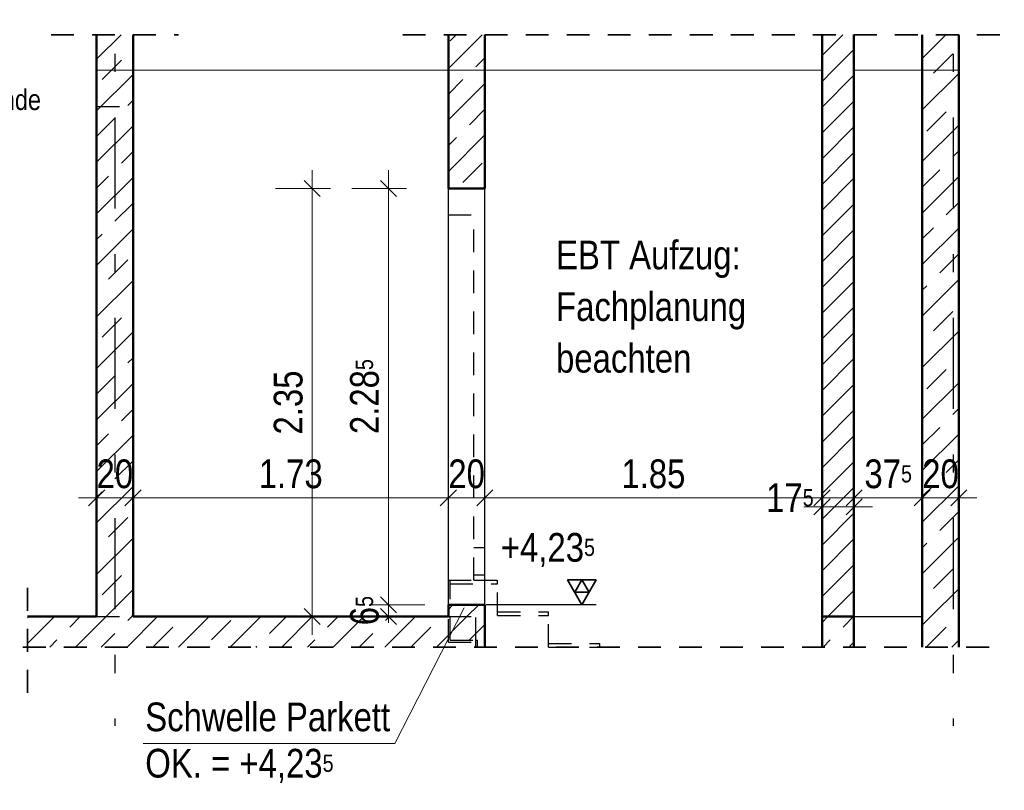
# Model space of a CAD drawing. Header units: millimetres. Extents: x 0 to 78.9, y -26.7 to 42.
# Tile 40 of 68: x 37.1 to 42.5, y 7.3 to 11.6. Entities that reach past the tile are written whole.
import ezdxf

# ---------------------------------------------------------------- set-up
doc = ezdxf.new("R2010")
doc.units = ezdxf.units.MM
doc.linetypes.add('DASHDOTX2', pattern=[2, 1, -0.5, 0, -0.5])
doc.linetypes.add('HIDDEN', pattern=[0.375, 0.25, -0.125])
for name, color, linetype, lineweight in [('Achsen', 7, 'Continuous', 20), ('Schraffuren', 7, 'Continuous', 20), ('Texte', 7, 'Continuous', 20)]:
    doc.layers.add(name, color=color, linetype=linetype, lineweight=lineweight)
doc.styles.add('Arial Narrow', font='ARIALN.TTF')
doc.linetypes.add('STRAKON_Linetype_13', pattern='A,30,[130,ltypeshp.shx,S=3.75,R=-30,X=0,Y=0],-3.75,[130,ltypeshp.shx,S=3.75,R=-30,X=0,Y=0]', length=33.75)
doc.linetypes.add('STRAKON_Linetype_13_small', pattern='A,10.125,[130,ltypeshp.shx,S=3.75,R=-30,X=0,Y=0],-3.75,[130,ltypeshp.shx,S=3.75,R=-30,X=0,Y=0]', length=10.126)
doc.dimstyles.new('Arch_Strakon_dimstyle', dxfattribs={"dimtxt": 11.25, "dimasz": 1, "dimexe": 1.25, "dimexo": 0.0625, "dimgap": 1, "dimtad": 0, "dimdec": 5, "dimzin": 12, "dimdsep": 46, "dimtxsty": 'Arial Narrow', "dimblk": 'Arrowhead_Tick', "dimsah": 1, "dimcen": 0, "dimse1": 1, "dimse2": 1, "dimclrd": 6, "dimclrt": 3, "dimazin": 0, "dimtfac": 1, "dimtdec": 4, "dimtmove": 0, "dimatfit": 3, "dimldrblk": 'NONE', "dimfxl": 1, "dimtvp": 1, "dimtolj": 1, "dimtzin": 0, "dimlwd": 13, "dimarcsym": 2})
pattern_1 = [(45, (0, 0), (-0.1414214, 0.1414214), [0.15, -0.1]), (45, (-0.07071, 0.07071), (-0.1414214, 0.1414214), [])]
pattern_2 = [(45, (0, 0), (-0.07071068, 0.07071068), [])]

# ---------------------------------------------------------------- blocks, each defined once
blk = doc.blocks.new('Arrowhead_Tick')
at = {"color": 0, "linetype": 'Continuous', "lineweight": -2}
for p, q in [((0, 20), (0, -10)), ((-1, 0), (0, 0)), ((10, 0), (0, 0))]:
    blk.add_line(p, q, dxfattribs=at)
at = {"color": 2, "linetype": 'Continuous', "lineweight": 35}
blk.add_line((4.42, 4.42), (-4.42, -4.42), dxfattribs=at)
blk = doc.blocks.new('*D448')
at = {"color": 6, "linetype": 'Continuous', "lineweight": 13}
for p, q in [((39.1186, 8.3703), (39.1186, 8.3803)), ((39.1186, 8.2953), (39.1186, 8.3603)), ((39.1186, 8.2853), (39.1186, 8.2753))]:
    blk.add_line(p, q, dxfattribs=at)
at = {"layer": 'Defpoints', "color": 0}
for p in [(39.1186, 8.3603), (39.4476, 8.3603), (39.4476, 8.2953)]:
    blk.add_point(p, dxfattribs=at)
at = {"color": 6, "lineweight": 13, "xscale": 0.01, "yscale": 0.01, "zscale": 0.01}
for p, rotation in [((39.1186, 8.2953), 90), ((39.1186, 8.3603), 270)]:
    blk.add_blockref('Arrowhead_Tick', p, dxfattribs=dict(at, rotation=rotation))
at = {"color": 2, "lineweight": 35, "insert": (38.9882, 8.3278), "char_height": 0.1575, "attachment_point": 5, "rotation": 90, "style": 'Arial Narrow'}
blk.add_mtext('\\A1;6{\\A1;\\H.6x;\\S5;}', dxfattribs=at)
blk = doc.blocks.new('_None')
blk = doc.blocks.new('*D449')
at = {"color": 6, "linetype": 'Continuous', "lineweight": 13}
blk.add_line((37.5277, 8.9476), (37.7076, 8.9476), dxfattribs=at)
at = {"layer": 'Defpoints', "color": 0}
for p in [(37.7176, 8.9476), (37.5177, 8.2953), (37.7176, 8.2952)]:
    blk.add_point(p, dxfattribs=at)
at = {"color": 6, "lineweight": 13, "xscale": 0.01, "yscale": 0.01, "zscale": 0.01}
blk.add_blockref('Arrowhead_Tick', (37.7176, 8.9476), dxfattribs=at)
at = {"color": 6, "lineweight": 13, "xscale": 0.01, "yscale": 0.01, "zscale": 0.01, "rotation": 180}
blk.add_blockref('Arrowhead_Tick', (37.5177, 8.9476), dxfattribs=at)
at = {"color": 2, "lineweight": 35, "insert": (37.6177, 9.078), "char_height": 0.1575, "attachment_point": 5, "style": 'Arial Narrow'}
blk.add_mtext('\\A1;20', dxfattribs=at)
blk = doc.blocks.new('*D450')
at = {"color": 6, "linetype": 'Continuous', "lineweight": 13}
blk.add_line((37.7276, 8.9476), (39.4376, 8.9476), dxfattribs=at)
at = {"layer": 'Defpoints', "color": 0}
for p in [(39.4476, 8.9476), (37.7176, 8.2952), (39.4476, 8.2953)]:
    blk.add_point(p, dxfattribs=at)
at = {"color": 6, "lineweight": 13, "xscale": 0.01, "yscale": 0.01, "zscale": 0.01}
blk.add_blockref('Arrowhead_Tick', (39.4476, 8.9476), dxfattribs=at)
at = {"color": 6, "lineweight": 13, "xscale": 0.01, "yscale": 0.01, "zscale": 0.01, "rotation": 180}
blk.add_blockref('Arrowhead_Tick', (37.7176, 8.9476), dxfattribs=at)
at = {"color": 2, "lineweight": 35, "insert": (38.5826, 9.078), "char_height": 0.1575, "attachment_point": 5, "style": 'Arial Narrow'}
blk.add_mtext('\\A1;1.73', dxfattribs=at)
blk = doc.blocks.new('*D451')
at = {"color": 6, "linetype": 'Continuous', "lineweight": 13}
blk.add_line((39.4576, 8.9476), (39.6375, 8.9476), dxfattribs=at)
at = {"layer": 'Defpoints', "color": 0}
for p in [(39.6475, 8.9476), (39.4476, 8.2953), (39.6475, 8.2953)]:
    blk.add_point(p, dxfattribs=at)
at = {"color": 6, "lineweight": 13, "xscale": 0.01, "yscale": 0.01, "zscale": 0.01}
blk.add_blockref('Arrowhead_Tick', (39.6475, 8.9476), dxfattribs=at)
at = {"color": 6, "lineweight": 13, "xscale": 0.01, "yscale": 0.01, "zscale": 0.01, "rotation": 180}
blk.add_blockref('Arrowhead_Tick', (39.4476, 8.9476), dxfattribs=at)
at = {"color": 2, "lineweight": 35, "insert": (39.5476, 9.078), "char_height": 0.1575, "attachment_point": 5, "style": 'Arial Narrow'}
blk.add_mtext('\\A1;20', dxfattribs=at)
blk = doc.blocks.new('*D452')
at = {"color": 6, "linetype": 'Continuous', "lineweight": 13}
blk.add_line((39.6575, 8.9476), (41.4875, 8.9476), dxfattribs=at)
at = {"layer": 'Defpoints', "color": 0}
for p in [(41.4975, 8.9476), (39.6475, 8.2953), (41.4975, 8.2952)]:
    blk.add_point(p, dxfattribs=at)
at = {"color": 6, "lineweight": 13, "xscale": 0.01, "yscale": 0.01, "zscale": 0.01}
blk.add_blockref('Arrowhead_Tick', (41.4975, 8.9476), dxfattribs=at)
at = {"color": 6, "lineweight": 13, "xscale": 0.01, "yscale": 0.01, "zscale": 0.01, "rotation": 180}
blk.add_blockref('Arrowhead_Tick', (39.6475, 8.9476), dxfattribs=at)
at = {"color": 2, "lineweight": 35, "insert": (40.5725, 9.078), "char_height": 0.1575, "attachment_point": 5, "style": 'Arial Narrow'}
blk.add_mtext('\\A1;1.85', dxfattribs=at)
blk = doc.blocks.new('*D453')
at = {"color": 6, "linetype": 'Continuous', "lineweight": 13}
blk.add_line((41.5075, 8.8976), (41.6636, 8.8976), dxfattribs=at)
at = {"layer": 'Defpoints', "color": 0}
for p in [(41.6736, 8.8976), (41.4975, 8.2952), (41.6736, 8.2953)]:
    blk.add_point(p, dxfattribs=at)
at = {"color": 6, "lineweight": 13, "xscale": 0.01, "yscale": 0.01, "zscale": 0.01}
blk.add_blockref('Arrowhead_Tick', (41.6736, 8.8976), dxfattribs=at)
at = {"color": 6, "lineweight": 13, "xscale": 0.01, "yscale": 0.01, "zscale": 0.01, "rotation": 180}
blk.add_blockref('Arrowhead_Tick', (41.4975, 8.8976), dxfattribs=at)
at = {"color": 2, "lineweight": 35, "insert": (41.3214, 8.9476), "char_height": 0.1575, "attachment_point": 5, "style": 'Arial Narrow'}
blk.add_mtext('\\A1;17{\\A1;\\H.6x;\\S5;}', dxfattribs=at)
blk = doc.blocks.new('*D454')
at = {"color": 6, "linetype": 'Continuous', "lineweight": 13}
blk.add_line((41.6836, 8.9476), (42.0375, 8.9476), dxfattribs=at)
at = {"layer": 'Defpoints', "color": 0}
for p in [(42.0475, 8.9476), (41.6736, 8.2953), (42.0475, 8.2953)]:
    blk.add_point(p, dxfattribs=at)
at = {"color": 6, "lineweight": 13, "xscale": 0.01, "yscale": 0.01, "zscale": 0.01}
blk.add_blockref('Arrowhead_Tick', (42.0475, 8.9476), dxfattribs=at)
at = {"color": 6, "lineweight": 13, "xscale": 0.01, "yscale": 0.01, "zscale": 0.01, "rotation": 180}
blk.add_blockref('Arrowhead_Tick', (41.6736, 8.9476), dxfattribs=at)
at = {"color": 2, "lineweight": 35, "insert": (41.8606, 9.078), "char_height": 0.1575, "attachment_point": 5, "style": 'Arial Narrow'}
blk.add_mtext('\\A1;37{\\A1;\\H.6x;\\S5;}', dxfattribs=at)
blk = doc.blocks.new('*D455')
at = {"color": 6, "linetype": 'Continuous', "lineweight": 13}
blk.add_line((42.0575, 8.9476), (42.2376, 8.9476), dxfattribs=at)
at = {"layer": 'Defpoints', "color": 0}
for p in [(42.2476, 8.9476), (42.0475, 8.2953), (42.2476, 8.1275)]:
    blk.add_point(p, dxfattribs=at)
at = {"color": 6, "lineweight": 13, "xscale": 0.01, "yscale": 0.01, "zscale": 0.01}
blk.add_blockref('Arrowhead_Tick', (42.2476, 8.9476), dxfattribs=at)
at = {"color": 6, "lineweight": 13, "xscale": 0.01, "yscale": 0.01, "zscale": 0.01, "rotation": 180}
blk.add_blockref('Arrowhead_Tick', (42.0475, 8.9476), dxfattribs=at)
at = {"color": 2, "lineweight": 35, "insert": (42.1476, 9.078), "char_height": 0.1575, "attachment_point": 5, "style": 'Arial Narrow'}
blk.add_mtext('\\A1;20', dxfattribs=at)
blk = doc.blocks.new('*D584')
at = {"color": 6, "linetype": 'Continuous', "lineweight": 13}
blk.add_line((39.1186, 8.3703), (39.1186, 10.6353), dxfattribs=at)
at = {"layer": 'Defpoints', "color": 0}
for p in [(39.1186, 10.6453), (39.4476, 10.6453), (39.4476, 8.3603)]:
    blk.add_point(p, dxfattribs=at)
at = {"color": 6, "lineweight": 13, "xscale": 0.01, "yscale": 0.01, "zscale": 0.01}
for p, rotation in [((39.1186, 10.6453), 90), ((39.1186, 8.3603), 270)]:
    blk.add_blockref('Arrowhead_Tick', p, dxfattribs=dict(at, rotation=rotation))
at = {"color": 2, "lineweight": 35, "insert": (38.9882, 9.5028), "char_height": 0.1575, "attachment_point": 5, "rotation": 90, "style": 'Arial Narrow'}
blk.add_mtext('\\A1;2.28{\\A1;\\H.6x;\\S5;}', dxfattribs=at)
blk = doc.blocks.new('*D585')
at = {"color": 6, "linetype": 'Continuous', "lineweight": 13}
blk.add_line((38.7, 8.3053), (38.7, 10.6353), dxfattribs=at)
at = {"layer": 'Defpoints', "color": 0}
for p in [(38.7, 10.6453), (39.4476, 10.6453), (39.4476, 8.2953)]:
    blk.add_point(p, dxfattribs=at)
at = {"color": 6, "lineweight": 13, "xscale": 0.01, "yscale": 0.01, "zscale": 0.01}
for p, rotation in [((38.7, 10.6453), 90), ((38.7, 8.2953), 270)]:
    blk.add_blockref('Arrowhead_Tick', p, dxfattribs=dict(at, rotation=rotation))
at = {"color": 2, "lineweight": 35, "insert": (38.5696, 9.4703), "char_height": 0.1575, "attachment_point": 5, "rotation": 90, "style": 'Arial Narrow'}
blk.add_mtext('\\A1;2.35', dxfattribs=at)

msp = doc.modelspace()

# ---------------------------------------------------------------- hatches: boundary and pattern name
at = {"layer": 'Schraffuren', "lineweight": 35}
h = msp.add_hatch(dxfattribs=at)
h.set_pattern_fill('bB', color=2, scale=0.01, angle=45, style=0, pattern_type=2)
h.set_pattern_definition(pattern_1)
h.paths.add_polyline_path([(37.5176185, 11.2952436), (37.7176185, 11.2952436), (37.7176185, 11.4892186), (37.5176185, 11.4892186)])
h = msp.add_hatch(dxfattribs=at)
h.set_pattern_fill('bB', color=2, scale=0.01, angle=45, style=0, pattern_type=2)
h.set_pattern_definition(pattern_1)
h.paths.add_polyline_path([(39.4476373, 11.2952508), (39.6476373, 11.2952508), (39.6476373, 11.4892186), (39.4476373, 11.4892186)])
h = msp.add_hatch(dxfattribs=at)
h.set_pattern_fill('Mau', color=2, scale=0.01, angle=45, style=0, pattern_type=2)
h.set_pattern_definition(pattern_2)
h.paths.add_polyline_path([(41.4974982, 11.2952436), (41.6724982, 11.2952436), (41.6724982, 11.4892186), (41.4974982, 11.4892186)])
h = msp.add_hatch(dxfattribs=at)
h.set_pattern_fill('bB', color=2, scale=0.01, angle=45, style=0, pattern_type=2)
h.set_pattern_definition(pattern_1)
h.paths.add_polyline_path([(42.2476373, 11.2952508), (42.2476373, 11.4892186), (42.0476373, 11.4892186), (42.0476373, 11.2952508)])
h = msp.add_hatch(dxfattribs=at)
h.set_pattern_fill('bB', color=2, scale=0.01, angle=45, style=0, pattern_type=2)
h.set_pattern_definition(pattern_1)
h.paths.add_polyline_path([(37.7176938, 8.2952508), (37.7176938, 11.2952436), (37.5176938, 11.2952436), (37.5176938, 8.2952508)])
h = msp.add_hatch(dxfattribs=at)
h.set_pattern_fill('bB', color=2, scale=0.01, angle=45, style=0, pattern_type=2)
h.set_pattern_definition(pattern_1)
h.paths.add_polyline_path([(39.6476373, 10.6452508), (39.6476373, 11.2952508), (39.4476373, 11.2952508), (39.4476373, 10.6452508)])
h = msp.add_hatch(dxfattribs=at)
h.set_pattern_fill('Mau', color=2, scale=0.01, angle=45, style=0, pattern_type=2)
h.set_pattern_definition(pattern_2)
h.paths.add_polyline_path([(41.4974504, 8.2952436), (41.6724504, 8.2952436), (41.6724504, 11.2952436), (41.4974504, 11.2952436)])
h = msp.add_hatch(dxfattribs=at)
h.set_pattern_fill('bB', color=2, scale=0.01, angle=45, style=0, pattern_type=2)
h.set_pattern_definition(pattern_1)
h.paths.add_polyline_path([(42.2476373, 8.2952508), (42.2476373, 11.2952508), (42.0476373, 11.2952508), (42.0476373, 8.2952508)])
h = msp.add_hatch(dxfattribs=at)
h.set_pattern_fill('bB', color=2, scale=0.01, angle=45, style=0, pattern_type=2)
h.set_pattern_definition(pattern_1)
h.paths.add_polyline_path([(39.4476373, 8.2952508), (39.6476373, 8.2952508), (39.6476373, 8.3602508), (39.4476373, 8.3602508)])
h = msp.add_hatch(dxfattribs=at)
h.set_pattern_fill('bB', color=2, scale=0.01, angle=45, style=0, pattern_type=2)
h.set_pattern_definition(pattern_1)
h.paths.add_polyline_path([(37.138681, 8.1274957), (39.6474954, 8.1274957), (39.6474954, 8.2952508), (37.138681, 8.2952508)])
h = msp.add_hatch(dxfattribs=at)
h.set_pattern_fill('bB', color=2, scale=0.01, angle=45, style=0, pattern_type=2)
h.set_pattern_definition(pattern_1)
h.paths.add_polyline_path([(41.4974988, 8.1274957), (41.672501, 8.1274957), (41.672501, 8.2952508), (41.4974988, 8.2952508)])
h = msp.add_hatch(dxfattribs=at)
h.set_pattern_fill('bB', color=2, scale=0.01, angle=45, style=0, pattern_type=2)
h.set_pattern_definition(pattern_1)
h.paths.add_polyline_path([(42.0474997, 8.1274957), (42.2476373, 8.1274957), (42.2476373, 8.2952508), (42.0474997, 8.2952508)])

# ---------------------------------------------------------------- linework, layer by layer
at = {"color": 2, "linetype": 'HIDDEN', "lineweight": 35, "ltscale": 0.5}
for p, q in [((37.2676185, 11.4892186), (37.9676185, 11.4892186)), ((39.1976373, 11.4892186), (42.4976373, 11.4892186)), ((37.138681, 7.8774957), (37.138681, 8.5452508)), ((36.888681, 8.1274957), (42.4976373, 8.1274957))]:
    msp.add_line(p, q, dxfattribs=at)
at = {"color": 6, "linetype": 'STRAKON_Linetype_13_small', "lineweight": 13, "ltscale": 0.01}
msp.add_line((37.5176938, 11.2952436), (37.7176185, 11.2952436), dxfattribs=at)
at = {"color": 6, "linetype": 'STRAKON_Linetype_13', "lineweight": 13, "ltscale": 0.01}
for p, q in [((37.7188038, 11.2952436), (41.4974504, 11.2952508)), ((41.6724504, 11.2952508), (42.2476373, 11.2952508))]:
    msp.add_line(p, q, dxfattribs=at)
at = {"color": 3, "linetype": 'HIDDEN', "lineweight": 25, "ltscale": 0.5}
for p, q in [((37.5176938, 11.0952436), (37.7176185, 11.0952436)), ((39.4476373, 10.5002508), (39.5876373, 10.5002508)), ((39.5876373, 8.4952508), (39.5876373, 10.5002508)), ((39.5876373, 8.6752508), (39.6476373, 8.6752508)), ((39.4476373, 8.4952508), (39.5876373, 8.4952508)), ((39.4576373, 8.4752508), (39.4576373, 8.4952508)), ((39.5876373, 8.5252508), (39.6476373, 8.5252508)), ((39.5876373, 8.4952508), (39.7176373, 8.4952508)), ((39.7176373, 8.4752508), (39.7176373, 8.4952508)), ((39.4576373, 8.1652508), (39.4576373, 8.4752508)), ((39.4576373, 8.4752508), (39.7176373, 8.4752508)), ((39.7176373, 8.3016952), (39.7176373, 8.4752508)), ((39.7176373, 8.3216952), (39.9976373, 8.3216952)), ((39.9976373, 8.3016952), (39.9976373, 8.3216952)), ((37.5176938, 8.2952508), (37.7176938, 8.2952508)), ((39.4476373, 8.2952508), (39.5976373, 8.2952508)), ((39.4476373, 8.1552508), (39.4476373, 8.2952508)), ((39.5976373, 8.1652508), (39.5976373, 8.2952508)), ((39.7176373, 8.3016952), (39.9976373, 8.3016952)), ((39.9976373, 8.1281397), (39.9976373, 8.3016952)), ((39.4576373, 8.1652508), (39.5976373, 8.1652508)), ((39.5976373, 8.1552508), (39.5976373, 8.1652508)), ((39.5976373, 8.1652508), (39.6076373, 8.1652508)), ((39.6076373, 8.1274957), (39.6076373, 8.1652508)), ((39.4476373, 8.1552508), (39.5976373, 8.1552508)), ((39.5976373, 8.1274957), (39.5976373, 8.1552508)), ((39.9976373, 8.1481397), (40.2776373, 8.1481397)), ((39.9976373, 8.1281397), (40.2776373, 8.1281397)), ((40.2776373, 8.1281397), (40.2776373, 8.1481397)), ((40.2776373, 8.1274957), (40.2776373, 8.1281397))]:
    msp.add_line(p, q, dxfattribs=at)
at = {"color": 5, "linetype": 'Continuous', "lineweight": 18}
for p, q in [((39.1531607, 7.597927), (39.533495, 8.3434574)), ((37.7731442, 7.597927), (39.1531607, 7.597927))]:
    msp.add_line(p, q, dxfattribs=at)
at = {"color": 9, "linetype": 'Continuous', "lineweight": 0}
for centre in [(37.7176938, 11.2952436), (41.4974982, 11.2952436), (41.6724982, 11.2952436), (41.4974988, 8.2952508), (41.672501, 8.2952508), (37.138681, 8.1274957), (41.4974988, 8.1274957), (41.672501, 8.1274957)]:
    msp.add_circle(centre, 0.00111, dxfattribs=at)
at = {"layer": 'Achsen', "color": 3, "linetype": 'DASHDOTX2', "lineweight": 25, "ltscale": 0.5}
for p, q in [((37.6176415, 12.135357), (37.6176415, 7.695603)), ((42.2176415, 12.135357), (42.2176415, 7.695603))]:
    msp.add_line(p, q, dxfattribs=at)
at = {"layer": 'Achsen', "color": 3, "linetype": 'Continuous', "lineweight": 25}
for p, q in [((39.4476373, 8.3602508), (39.4476373, 10.6452508)), ((39.6476373, 8.3602508), (39.6476373, 10.6452508)), ((40.2588068, 8.3602508), (39.6551881, 8.3602508)), ((41.6724504, 8.2952508), (42.0474997, 8.2952508))]:
    msp.add_line(p, q, dxfattribs=at)
at = {"layer": 'Achsen', "color": 2, "linetype": 'Continuous', "lineweight": 35}
for p, q in [((40.1800568, 8.3602508), (40.1013068, 8.4966458)), ((40.1013068, 8.4966458), (40.2588068, 8.4966458)), ((40.1406818, 8.4284483), (40.1800568, 8.4966458)), ((40.2588068, 8.4966458), (40.1800568, 8.3602508)), ((40.1800568, 8.4966458), (40.2194318, 8.4284483)), ((40.2194318, 8.4284483), (40.1406818, 8.4284483))]:
    msp.add_line(p, q, dxfattribs=at)
at = {"layer": 'Texte', "color": 4, "linetype": 'Continuous', "lineweight": 50}
for p, q in [((37.5176185, 11.2952436), (37.5176185, 11.4892186)), ((37.7176185, 11.2952436), (37.7176185, 11.4892186)), ((39.4476373, 11.2952508), (39.4476373, 11.4892186)), ((39.6476373, 11.2952508), (39.6476373, 11.4892186)), ((41.4974504, 11.2952436), (41.4974504, 11.4892186)), ((41.6724504, 11.2952436), (41.6724504, 11.4892186)), ((42.0476373, 11.2952508), (42.0476373, 11.4892186)), ((42.2476373, 11.2952508), (42.2476373, 11.4892186)), ((37.5176185, 8.2952436), (37.5176185, 11.2952436)), ((37.7176185, 8.2952436), (37.7176185, 11.2952436)), ((39.4476373, 10.6452508), (39.4476373, 11.2952508)), ((39.6476373, 10.6452508), (39.6476373, 11.2952508)), ((41.4974504, 8.2952436), (41.4974504, 11.2952436)), ((41.6724504, 8.2952436), (41.6724504, 11.2952436)), ((42.0476373, 8.2952508), (42.0476373, 11.2952508)), ((42.2476373, 8.2952508), (42.2476373, 11.2952508)), ((39.4476373, 10.6452508), (39.6476373, 10.6452508)), ((39.4476373, 8.2952508), (39.4476373, 8.3602508)), ((39.4476373, 8.3602508), (39.6476373, 8.3602508)), ((39.6476373, 8.2952508), (39.6476373, 8.3602508)), ((37.138681, 8.2952508), (37.5176938, 8.2952508)), ((37.7176938, 8.2952508), (39.4476373, 8.2952508)), ((39.6474954, 8.1274957), (39.6474954, 8.2952508)), ((39.6474954, 8.2952508), (39.6476373, 8.2952508)), ((41.4974504, 8.2952508), (41.6724504, 8.2952508)), ((41.4974504, 8.1274957), (41.4974504, 8.2952436)), ((41.6724504, 8.1274957), (41.6724504, 8.2952436)), ((42.0474997, 8.1274957), (42.0474997, 8.2952508)), ((42.0474997, 8.2952508), (42.0476373, 8.2952508)), ((42.2476373, 8.1274957), (42.2476373, 8.2952508))]:
    msp.add_line(p, q, dxfattribs=at)
at = {"layer": 'Texte', "color": 9, "linetype": 'Continuous', "lineweight": 0}
for centre in [(41.4974982, 11.4892186), (41.6724982, 11.4892186)]:
    msp.add_circle(centre, 0.00111, dxfattribs=at)

# ---------------------------------------------------------------- texts
at = {"color": 3, "lineweight": 25, "style": 'Arial Narrow'}
msp.add_text('Betonierfuge Wände', height=0.1125, dxfattribs=at).set_placement((36.0377151, 11.0763153))
at = {"color": 2, "lineweight": 35, "style": 'Arial Narrow'}
msp.add_text('Schwelle Parkett', height=0.1575, dxfattribs=at).set_placement((37.7844558, 7.6657967))
at = {"color": 2, "lineweight": 35, "insert": (37.7844558, 7.3822967), "char_height": 0.1575, "attachment_point": 7, "line_spacing_factor": 0.9, "style": 'Arial Narrow'}
msp.add_mtext('OK. = +4,23{\\A1;\\H.6x;\\S5;}', dxfattribs=at)
at = {"layer": 'Achsen', "color": 2, "lineweight": 35, "style": 'Arial Narrow'}
for s, p in [('EBT Aufzug:', (40.0383417, 10.2015834)), ('Fachplanung', (40.0383417, 9.9180834)), ('beachten', (40.0383417, 9.6345834))]:
    msp.add_text(s, height=0.1575, dxfattribs=at).set_placement(p)
at = {"layer": 'Achsen', "color": 2, "lineweight": 35, "insert": (39.6851131, 8.7540008), "char_height": 0.1575, "attachment_point": 1, "line_spacing_factor": 0.9, "style": 'Arial Narrow'}
msp.add_mtext(' +4,23{\\A1;\\H.6x;\\S5;}', dxfattribs=at)

# ---------------------------------------------------------------- dimensions: what is measured, and where the dimension line sits
at = {"lineweight": 35}
for base, p1, p2, text, picture, middle in [((38.7, 10.6452508), (39.4476373, 8.2952508), (39.4476373, 10.6452508), '2.35', '*D585', (38.7, 9.4702508)), ((39.1185926, 10.6452508), (39.4476373, 8.3602508), (39.4476373, 10.6452508), '2.28{\\A1;\\H.6x;\\S5;}', '*D584', (39.1185926, 9.5027508)), ((39.1185926, 8.3602508), (39.4476373, 8.2952508), (39.4476373, 8.3602508), '6{\\A1;\\H.6x;\\S5;}', '*D448', (39.1185926, 8.3277508))]:
    dim = msp.add_linear_dim(base=base, p1=p1, p2=p2, angle=90, text=text, dimstyle='Arch_Strakon_dimstyle', override={"dimscale": 0.01, "dimtxt": 15.75, "dimasz": 1, "dimgap": 5, "dimtad": 1, "dimjust": 0, "dimtih": 0, "dimtoh": 0, "dimdec": 5, "dimdsep": 46, "dimtxsty": 'Arial Narrow', "dimclrd": 6, "dimclrt": 2, "dimtix": 1, "dimtofl": 255, "dimtmove": 0, "dimatfit": 2, "dimfxl": 0, "dimfxlon": 0, "dimtvp": 31.746032, "dimlwd": 13}, dxfattribs=at)
    dim.commit()
    dim.dimension.update_dxf_attribs({"geometry": picture, "text_midpoint": middle, "dimtype": 160})
for base, p1, p2, text, override, picture, middle in [((37.7176185, 8.9476211), (37.5176938, 8.2952508), (37.7176185, 8.2952436), '20', {"dimscale": 0.01, "dimtxt": 15.75, "dimasz": 1, "dimgap": 5, "dimtad": 1, "dimjust": 0, "dimtih": 0, "dimtoh": 0, "dimdec": 5, "dimdsep": 46, "dimtxsty": 'Arial Narrow', "dimclrd": 6, "dimclrt": 2, "dimtix": 1, "dimtofl": 255, "dimtmove": 0, "dimatfit": 2, "dimfxl": 0, "dimfxlon": 0, "dimtvp": 31.746032, "dimlwd": 13}, '*D449', (37.6176562, 8.9476211)), ((39.4476373, 8.9476211), (37.7176185, 8.2952436), (39.4476373, 8.2952508), '1.73', {"dimscale": 0.01, "dimtxt": 15.75, "dimasz": 1, "dimgap": 5, "dimtad": 1, "dimjust": 0, "dimtih": 0, "dimtoh": 0, "dimdec": 5, "dimdsep": 46, "dimtxsty": 'Arial Narrow', "dimclrd": 6, "dimclrt": 2, "dimtix": 1, "dimtofl": 255, "dimtmove": 0, "dimatfit": 2, "dimfxl": 0, "dimfxlon": 0, "dimtvp": 31.746032, "dimlwd": 13}, '*D450', (38.5826279, 8.9476211)), ((39.6474954, 8.9476211), (39.4476373, 8.2952508), (39.6474954, 8.2952508), '20', {"dimscale": 0.01, "dimtxt": 15.75, "dimasz": 1, "dimgap": 5, "dimtad": 1, "dimjust": 0, "dimtih": 0, "dimtoh": 0, "dimdec": 5, "dimdsep": 46, "dimtxsty": 'Arial Narrow', "dimclrd": 6, "dimclrt": 2, "dimtix": 1, "dimtofl": 255, "dimtmove": 0, "dimatfit": 2, "dimfxl": 0, "dimfxlon": 0, "dimtvp": 31.746032, "dimlwd": 13}, '*D451', (39.5475664, 8.9476211)), ((41.4974504, 8.9476211), (39.6474954, 8.2952508), (41.4974504, 8.2952436), '1.85', {"dimscale": 0.01, "dimtxt": 15.75, "dimasz": 1, "dimgap": 5, "dimtad": 1, "dimjust": 0, "dimtih": 0, "dimtoh": 0, "dimdec": 5, "dimdsep": 46, "dimtxsty": 'Arial Narrow', "dimclrd": 6, "dimclrt": 2, "dimtix": 1, "dimtofl": 255, "dimtmove": 0, "dimatfit": 2, "dimfxl": 0, "dimfxlon": 0, "dimtvp": 31.746032, "dimlwd": 13}, '*D452', (40.5724729, 8.9476211)), ((42.0474997, 8.9476211), (41.673611, 8.2952508), (42.0474997, 8.2952508), '37{\\A1;\\H.6x;\\S5;}', {"dimscale": 0.01, "dimtxt": 15.75, "dimasz": 1, "dimgap": 5, "dimtad": 1, "dimjust": 0, "dimtih": 0, "dimtoh": 0, "dimdec": 5, "dimdsep": 46, "dimtxsty": 'Arial Narrow', "dimclrd": 6, "dimclrt": 2, "dimtix": 1, "dimtofl": 255, "dimtmove": 0, "dimatfit": 2, "dimfxl": 0, "dimfxlon": 0, "dimtvp": 31.746032, "dimlwd": 13}, '*D454', (41.8605553, 8.9476211)), ((42.2476373, 8.9476211), (42.0474997, 8.2952508), (42.2476373, 8.1274957), '20', {"dimscale": 0.01, "dimtxt": 15.75, "dimasz": 1, "dimgap": 5, "dimtad": 1, "dimjust": 0, "dimtih": 0, "dimtoh": 0, "dimdec": 5, "dimdsep": 46, "dimtxsty": 'Arial Narrow', "dimclrd": 6, "dimclrt": 2, "dimtix": 1, "dimtofl": 255, "dimtmove": 0, "dimatfit": 2, "dimfxl": 0, "dimfxlon": 0, "dimtvp": 31.746032, "dimlwd": 13}, '*D455', (42.1475685, 8.9476211)), ((41.673611, 8.8976211), (41.4974504, 8.2952436), (41.673611, 8.2952508), '17{\\A1;\\H.6x;\\S5;}', {"dimscale": 0.01, "dimtxt": 15.75, "dimasz": 1, "dimgap": 5, "dimtad": 0, "dimjust": 0, "dimtih": 0, "dimtoh": 0, "dimdec": 5, "dimdsep": 46, "dimtxsty": 'Arial Narrow', "dimclrd": 6, "dimclrt": 2, "dimtix": 0, "dimtofl": 255, "dimtmove": 2, "dimatfit": 2, "dimfxl": 0, "dimfxlon": 0, "dimtvp": 31.746032, "dimlwd": 13}, '*D453', (41.3214324, 8.9476211))]:
    dim = msp.add_linear_dim(base=base, p1=p1, p2=p2, text=text, dimstyle='Arch_Strakon_dimstyle', override=override, dxfattribs=at)
    dim.commit()
    dim.dimension.update_dxf_attribs({"geometry": picture, "text_midpoint": middle, "dimtype": 160})

doc.saveas('drawing.dxf')
